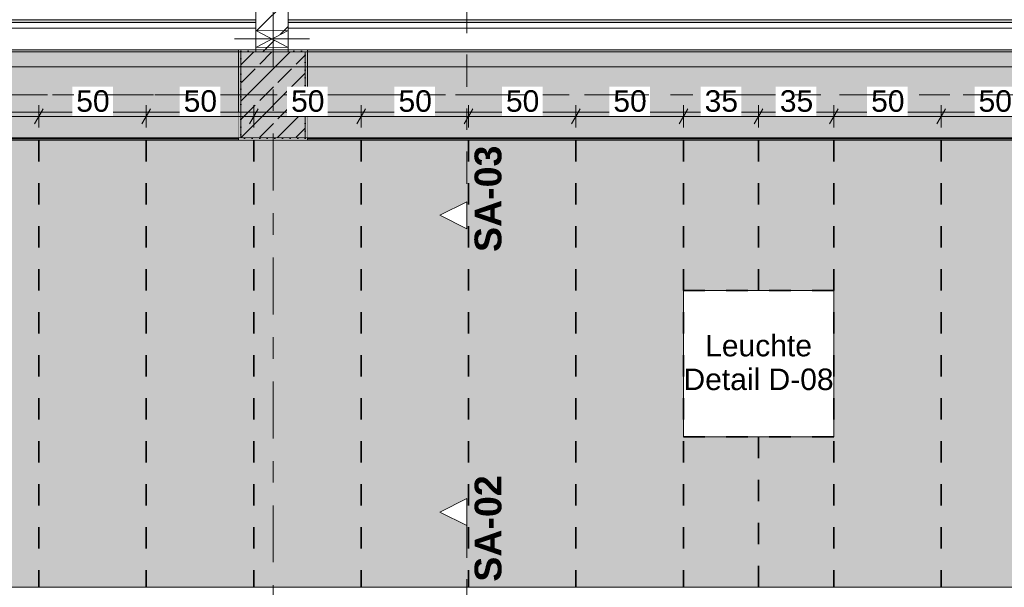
# Model space of a CAD drawing. Header units: metres. Extents: x -3.6 to 84.5, y -11 to 16.8.
# Tile 151 of 256: x 24.6 to 29.1, y 6 to 8.6. Entities that reach past the tile are written whole.
import ezdxf

# ---------------------------------------------------------------- set-up
doc = ezdxf.new("R2010")
doc.units = ezdxf.units.M
doc.header["$MEASUREMENT"] = 0
for name, pattern in [('Achse', [0.2, 0.1, -0.05, 0, -0.05]), ('Punktlinie weit', [0.06, 0.01, -0.05]), ('Schnittlinie', [0.3, 0.15, -0.075, 0, -0.075]), ('Strichlinie doppelt', [0.546806, 0.264583, -0.105833, 0.070556, -0.105833]), ('Wipeout_Contour', [1, 0, -1])]:
    doc.linetypes.add(name, pattern=pattern)
for name, color, linetype in [('154 - Bemaßung_ Beschriftung.Ausbau - Deckenspiegel', 7, 'Continuous'), ('203 - Marker.Schnitt - Ausbaudetail SA', 7, 'Continuous'), ('451 - Universal.Achsen Raster', 7, 'Continuous'), ('605 - Struktur.Wand Innen', 7, 'Continuous'), ('607 - Struktur.Stütze', 7, 'Continuous'), ('608 - Struktur.Träger', 7, 'Continuous'), ('Abbruch_605 - Struktur.Wand Innen', 7, 'Continuous'), ('Neubau_605 - Struktur.Wand Innen', 7, 'Continuous'), ('Neubau_651 - Abdeckung.Decke abgehängt_ bekleidet', 7, 'Continuous'), ('Neubau_653 - Abdeckung.TB Verkofferung', 7, 'Continuous'), ('Neubau_804 - HKLSE.Elektrik', 7, 'Continuous')]:
    doc.layers.add(name, color=color, linetype=linetype)
doc.styles.add('ERSTELLTER_STIL_1', font='txt')
doc.styles.add('ERSTELLTER_STIL_2', font='txt')
doc.linetypes.add('Abbruch 1', pattern='A,0,[1,2022.0244.A_L5A-PL04.05_iB_Deckenspiegel 3.OG1.Shx,S=0.001984,R=0,X=0,Y=0],-0.25,0', length=0.25)
doc.dimstyles.new('ERSTELLTER_STIL__3', dxfattribs={"dimtxt": 0.1, "dimasz": 0.0532, "dimexe": 0.18, "dimexo": 0.0625, "dimgap": 0, "dimtad": 1, "dimtih": 1, "dimtoh": 1, "dimzin": 0, "dimdsep": 46, "dimtxsty": 'ERSTELLTER_STIL_2', "dimblk": 'ARROWHEAD_2', "dimblk1": 'ARROWHEAD_2', "dimblk2": 'ARROWHEAD_2', "dimcen": 0.09, "dimse1": 1, "dimse2": 1, "dimclrd": 7, "dimclre": 7, "dimclrt": 7, "dimazin": 0, "dimtfac": 1, "dimtdec": 4, "dimtmove": 0, "dimatfit": 3, "dimfxl": 1, "dimtolj": 1, "dimtzin": 0, "dimarcsym": 0})
pattern_1 = [(45, (0, 0), (-0.01767767, 0.01767767), [0, -0.025])]
pattern_2 = [(45, (0, 0), (-0.08485281, 0.08485281), []), (45, (-0.04243, 0.04243), (-0.08485281, 0.08485281), [0.09, -0.03])]
pattern_3 = [(45, (0, 0), (-0.0636396, 0.0636396), [])]

# ---------------------------------------------------------------- blocks, each defined once
blk = doc.blocks.new('*D222')
at = {"layer": '154 - Bemaßung_ Beschriftung.Ausbau - Deckenspiegel', "color": 7, "linetype": 'Continuous', "lineweight": 5}
for p, q in [((24.14, 8.1475), (24.14, 8.2525)), ((24.64, 8.1475), (24.64, 8.2525)), ((24.1602, 8.235), (24.1198, 8.165)), ((24.6602, 8.235), (24.6198, 8.165)), ((24.14, 8.2), (24.64, 8.2))]:
    blk.add_line(p, q, dxfattribs=at)
at = {"color": 254, "linetype": 'Wipeout_Contour', "lineweight": 0, "ltscale": 103.031623}
blk.add_wipeout([(24.2954, 8.2012), (24.4846, 8.2012), (24.4846, 8.3387), (24.2954, 8.3387)], dxfattribs=at).dxf.layer = '154 - Bemaßung_ Beschriftung.Ausbau - Deckenspiegel'
at = {"layer": '154 - Bemaßung_ Beschriftung.Ausbau - Deckenspiegel', "color": 7, "lineweight": 5, "insert": (24.3141, 8.22), "char_height": 0.1, "attachment_point": 7, "style": 'ERSTELLTER_STIL_2'}
blk.add_mtext('\\A1;{\\pql;\\fArial|b0|i0|c0|p38;50}', dxfattribs=at)
blk = doc.blocks.new('ARROWHEAD_2')
at = {"color": 0, "linetype": 'Continuous', "lineweight": 0}
for p, q in [((0, 0), (-1, 0)), ((-0.378, -0.655), (0.378, 0.655))]:
    blk.add_line(p, q, dxfattribs=at)
blk = doc.blocks.new('*D223')
at = {"layer": '154 - Bemaßung_ Beschriftung.Ausbau - Deckenspiegel', "color": 7, "linetype": 'Continuous', "lineweight": 5}
for p, q in [((24.64, 8.1475), (24.64, 8.2525)), ((25.14, 8.1475), (25.14, 8.2525)), ((24.6602, 8.235), (24.6198, 8.165)), ((25.1602, 8.235), (25.1198, 8.165)), ((24.64, 8.2), (25.14, 8.2))]:
    blk.add_line(p, q, dxfattribs=at)
at = {"color": 254, "linetype": 'Wipeout_Contour', "lineweight": 0, "ltscale": 104.92744}
blk.add_wipeout([(24.7954, 8.2012), (24.9846, 8.2012), (24.9846, 8.3387), (24.7954, 8.3387)], dxfattribs=at).dxf.layer = '154 - Bemaßung_ Beschriftung.Ausbau - Deckenspiegel'
at = {"layer": '154 - Bemaßung_ Beschriftung.Ausbau - Deckenspiegel', "color": 7, "lineweight": 5, "insert": (24.8141, 8.22), "char_height": 0.1, "attachment_point": 7, "style": 'ERSTELLTER_STIL_2'}
blk.add_mtext('\\A1;{\\pql;\\fArial|b0|i0|c0|p38;50}', dxfattribs=at)
blk = doc.blocks.new('*D224')
at = {"layer": '154 - Bemaßung_ Beschriftung.Ausbau - Deckenspiegel', "color": 7, "linetype": 'Continuous', "lineweight": 5}
for p, q in [((25.14, 8.1475), (25.14, 8.2525)), ((25.64, 8.1475), (25.64, 8.2525)), ((25.1602, 8.235), (25.1198, 8.165)), ((25.6602, 8.235), (25.6198, 8.165)), ((25.14, 8.2), (25.64, 8.2))]:
    blk.add_line(p, q, dxfattribs=at)
at = {"color": 254, "linetype": 'Wipeout_Contour', "lineweight": 0, "ltscale": 106.827055}
blk.add_wipeout([(25.2954, 8.2012), (25.4846, 8.2012), (25.4846, 8.3387), (25.2954, 8.3387)], dxfattribs=at).dxf.layer = '154 - Bemaßung_ Beschriftung.Ausbau - Deckenspiegel'
at = {"layer": '154 - Bemaßung_ Beschriftung.Ausbau - Deckenspiegel', "color": 7, "lineweight": 5, "insert": (25.3141, 8.22), "char_height": 0.1, "attachment_point": 7, "style": 'ERSTELLTER_STIL_2'}
blk.add_mtext('\\A1;{\\pql;\\fArial|b0|i0|c0|p38;50}', dxfattribs=at)
blk = doc.blocks.new('*D225')
at = {"layer": '154 - Bemaßung_ Beschriftung.Ausbau - Deckenspiegel', "color": 7, "linetype": 'Continuous', "lineweight": 5}
for p, q in [((25.64, 8.1475), (25.64, 8.2525)), ((26.14, 8.1475), (26.14, 8.2525)), ((25.6602, 8.235), (25.6198, 8.165)), ((26.1602, 8.235), (26.1198, 8.165)), ((25.64, 8.2), (26.14, 8.2))]:
    blk.add_line(p, q, dxfattribs=at)
at = {"color": 254, "linetype": 'Wipeout_Contour', "lineweight": 0, "ltscale": 108.730268}
blk.add_wipeout([(25.7954, 8.2012), (25.9846, 8.2012), (25.9846, 8.3387), (25.7954, 8.3387)], dxfattribs=at).dxf.layer = '154 - Bemaßung_ Beschriftung.Ausbau - Deckenspiegel'
at = {"layer": '154 - Bemaßung_ Beschriftung.Ausbau - Deckenspiegel', "color": 7, "lineweight": 5, "insert": (25.8141, 8.22), "char_height": 0.1, "attachment_point": 7, "style": 'ERSTELLTER_STIL_2'}
blk.add_mtext('\\A1;{\\pql;\\fArial|b0|i0|c0|p38;50}', dxfattribs=at)
blk = doc.blocks.new('*D226')
at = {"layer": '154 - Bemaßung_ Beschriftung.Ausbau - Deckenspiegel', "color": 7, "linetype": 'Continuous', "lineweight": 5}
for p, q in [((26.14, 8.1475), (26.14, 8.2525)), ((26.64, 8.1475), (26.64, 8.2525)), ((26.1602, 8.235), (26.1198, 8.165)), ((26.6602, 8.235), (26.6198, 8.165)), ((26.14, 8.2), (26.64, 8.2))]:
    blk.add_line(p, q, dxfattribs=at)
at = {"color": 254, "linetype": 'Wipeout_Contour', "lineweight": 0, "ltscale": 110.636895}
blk.add_wipeout([(26.2954, 8.2012), (26.4846, 8.2012), (26.4846, 8.3387), (26.2954, 8.3387)], dxfattribs=at).dxf.layer = '154 - Bemaßung_ Beschriftung.Ausbau - Deckenspiegel'
at = {"layer": '154 - Bemaßung_ Beschriftung.Ausbau - Deckenspiegel', "color": 7, "lineweight": 5, "insert": (26.3141, 8.22), "char_height": 0.1, "attachment_point": 7, "style": 'ERSTELLTER_STIL_2'}
blk.add_mtext('\\A1;{\\pql;\\fArial|b0|i0|c0|p38;50}', dxfattribs=at)
blk = doc.blocks.new('*D227')
at = {"layer": '154 - Bemaßung_ Beschriftung.Ausbau - Deckenspiegel', "color": 7, "linetype": 'Continuous', "lineweight": 5}
for p, q in [((26.64, 8.1475), (26.64, 8.2525)), ((27.14, 8.1475), (27.14, 8.2525)), ((26.6602, 8.235), (26.6198, 8.165)), ((27.1602, 8.235), (27.1198, 8.165)), ((26.64, 8.2), (27.14, 8.2))]:
    blk.add_line(p, q, dxfattribs=at)
at = {"color": 254, "linetype": 'Wipeout_Contour', "lineweight": 0, "ltscale": 112.546762}
blk.add_wipeout([(26.7954, 8.2012), (26.9846, 8.2012), (26.9846, 8.3387), (26.7954, 8.3387)], dxfattribs=at).dxf.layer = '154 - Bemaßung_ Beschriftung.Ausbau - Deckenspiegel'
at = {"layer": '154 - Bemaßung_ Beschriftung.Ausbau - Deckenspiegel', "color": 7, "lineweight": 5, "insert": (26.8141, 8.22), "char_height": 0.1, "attachment_point": 7, "style": 'ERSTELLTER_STIL_2'}
blk.add_mtext('\\A1;{\\pql;\\fArial|b0|i0|c0|p38;50}', dxfattribs=at)
blk = doc.blocks.new('*D228')
at = {"layer": '154 - Bemaßung_ Beschriftung.Ausbau - Deckenspiegel', "color": 7, "linetype": 'Continuous', "lineweight": 5}
for p, q in [((27.14, 8.1475), (27.14, 8.2525)), ((27.64, 8.1475), (27.64, 8.2525)), ((27.1602, 8.235), (27.1198, 8.165)), ((27.6602, 8.235), (27.6198, 8.165)), ((27.14, 8.2), (27.64, 8.2))]:
    blk.add_line(p, q, dxfattribs=at)
at = {"color": 254, "linetype": 'Wipeout_Contour', "lineweight": 0, "ltscale": 114.459707}
blk.add_wipeout([(27.2954, 8.2012), (27.4846, 8.2012), (27.4846, 8.3387), (27.2954, 8.3387)], dxfattribs=at).dxf.layer = '154 - Bemaßung_ Beschriftung.Ausbau - Deckenspiegel'
at = {"layer": '154 - Bemaßung_ Beschriftung.Ausbau - Deckenspiegel', "color": 7, "lineweight": 5, "insert": (27.3141, 8.22), "char_height": 0.1, "attachment_point": 7, "style": 'ERSTELLTER_STIL_2'}
blk.add_mtext('\\A1;{\\pql;\\fArial|b0|i0|c0|p38;50}', dxfattribs=at)
blk = doc.blocks.new('*D229')
at = {"layer": '154 - Bemaßung_ Beschriftung.Ausbau - Deckenspiegel', "color": 7, "linetype": 'Continuous', "lineweight": 5}
for p, q in [((27.64, 8.1475), (27.64, 8.2525)), ((27.99, 8.1475), (27.99, 8.2525)), ((27.6602, 8.235), (27.6198, 8.165)), ((28.0102, 8.235), (27.9698, 8.165)), ((27.64, 8.2), (27.99, 8.2))]:
    blk.add_line(p, q, dxfattribs=at)
at = {"color": 254, "linetype": 'Wipeout_Contour', "lineweight": 0, "ltscale": 116.088016}
blk.add_wipeout([(27.7204, 8.2012), (27.9096, 8.2012), (27.9096, 8.3387), (27.7204, 8.3387)], dxfattribs=at).dxf.layer = '154 - Bemaßung_ Beschriftung.Ausbau - Deckenspiegel'
at = {"layer": '154 - Bemaßung_ Beschriftung.Ausbau - Deckenspiegel', "color": 7, "lineweight": 5, "insert": (27.7391, 8.22), "char_height": 0.1, "attachment_point": 7, "style": 'ERSTELLTER_STIL_2'}
blk.add_mtext('\\A1;{\\pql;\\fArial|b0|i0|c0|p38;35}', dxfattribs=at)
blk = doc.blocks.new('*D230')
at = {"layer": '154 - Bemaßung_ Beschriftung.Ausbau - Deckenspiegel', "color": 7, "linetype": 'Continuous', "lineweight": 5}
for p, q in [((27.99, 8.1475), (27.99, 8.2525)), ((28.34, 8.1475), (28.34, 8.2525)), ((28.0102, 8.235), (27.9698, 8.165)), ((28.3602, 8.235), (28.3198, 8.165)), ((27.99, 8.2), (28.34, 8.2))]:
    blk.add_line(p, q, dxfattribs=at)
at = {"color": 254, "linetype": 'Wipeout_Contour', "lineweight": 0, "ltscale": 117.430501}
blk.add_wipeout([(28.0704, 8.2012), (28.2596, 8.2012), (28.2596, 8.3387), (28.0704, 8.3387)], dxfattribs=at).dxf.layer = '154 - Bemaßung_ Beschriftung.Ausbau - Deckenspiegel'
at = {"layer": '154 - Bemaßung_ Beschriftung.Ausbau - Deckenspiegel', "color": 7, "lineweight": 5, "insert": (28.0891, 8.22), "char_height": 0.1, "attachment_point": 7, "style": 'ERSTELLTER_STIL_2'}
blk.add_mtext('\\A1;{\\pql;\\fArial|b0|i0|c0|p38;35}', dxfattribs=at)
blk = doc.blocks.new('*D231')
at = {"layer": '154 - Bemaßung_ Beschriftung.Ausbau - Deckenspiegel', "color": 7, "linetype": 'Continuous', "lineweight": 5}
for p, q in [((28.34, 8.1475), (28.34, 8.2525)), ((28.84, 8.1475), (28.84, 8.2525)), ((28.3602, 8.235), (28.3198, 8.165)), ((28.8602, 8.235), (28.8198, 8.165)), ((28.34, 8.2), (28.84, 8.2))]:
    blk.add_line(p, q, dxfattribs=at)
at = {"color": 254, "linetype": 'Wipeout_Contour', "lineweight": 0, "ltscale": 119.062442}
blk.add_wipeout([(28.4954, 8.2012), (28.6846, 8.2012), (28.6846, 8.3387), (28.4954, 8.3387)], dxfattribs=at).dxf.layer = '154 - Bemaßung_ Beschriftung.Ausbau - Deckenspiegel'
at = {"layer": '154 - Bemaßung_ Beschriftung.Ausbau - Deckenspiegel', "color": 7, "lineweight": 5, "insert": (28.5141, 8.22), "char_height": 0.1, "attachment_point": 7, "style": 'ERSTELLTER_STIL_2'}
blk.add_mtext('\\A1;{\\pql;\\fArial|b0|i0|c0|p38;50}', dxfattribs=at)
blk = doc.blocks.new('*D232')
at = {"layer": '154 - Bemaßung_ Beschriftung.Ausbau - Deckenspiegel', "color": 7, "linetype": 'Continuous', "lineweight": 5}
for p, q in [((28.84, 8.1475), (28.84, 8.2525)), ((29.34, 8.1475), (29.34, 8.2525)), ((28.8602, 8.235), (28.8198, 8.165)), ((29.3602, 8.235), (29.3198, 8.165)), ((28.84, 8.2), (29.34, 8.2))]:
    blk.add_line(p, q, dxfattribs=at)
at = {"color": 254, "linetype": 'Wipeout_Contour', "lineweight": 0, "ltscale": 120.984772}
blk.add_wipeout([(28.9954, 8.2012), (29.1846, 8.2012), (29.1846, 8.3387), (28.9954, 8.3387)], dxfattribs=at).dxf.layer = '154 - Bemaßung_ Beschriftung.Ausbau - Deckenspiegel'
at = {"layer": '154 - Bemaßung_ Beschriftung.Ausbau - Deckenspiegel', "color": 7, "lineweight": 5, "insert": (29.0141, 8.22), "char_height": 0.1, "attachment_point": 7, "style": 'ERSTELLTER_STIL_2'}
blk.add_mtext('\\A1;{\\pql;\\fArial|b0|i0|c0|p38;50}', dxfattribs=at)
blk = doc.blocks.new('*D362')
at = {"layer": '154 - Bemaßung_ Beschriftung.Ausbau - Deckenspiegel', "color": 7, "linetype": 'Continuous', "lineweight": 5}
for p, q in [((18.37, 8.3775), (18.37, 8.4825)), ((43.81, 8.3775), (43.81, 8.4825)), ((18.3902, 8.465), (18.3498, 8.395)), ((43.7898, 8.395), (43.8302, 8.465)), ((18.3358, 8.43), (18.37, 8.43)), ((18.37, 8.43), (43.81, 8.43)), ((43.81, 8.43), (43.8442, 8.43))]:
    blk.add_line(p, q, dxfattribs=at)
at = {"color": 254, "linetype": 'Wipeout_Contour', "lineweight": 0, "ltscale": 128.935821}
blk.add_wipeout([(30.9003, 8.4312), (31.2797, 8.4312), (31.2797, 8.5687), (30.9003, 8.5687)], dxfattribs=at).dxf.layer = '154 - Bemaßung_ Beschriftung.Ausbau - Deckenspiegel'
at = {"layer": '154 - Bemaßung_ Beschriftung.Ausbau - Deckenspiegel', "color": 7, "lineweight": 5, "insert": (30.919, 8.45), "char_height": 0.1, "attachment_point": 7, "style": 'ERSTELLTER_STIL_2'}
blk.add_mtext('\\A1;{\\pql;\\fArial|b0|i0|c0|p38;25,44}', dxfattribs=at)

msp = doc.modelspace()

# ---------------------------------------------------------------- hatches: boundary and pattern name
at = {"layer": '607 - Struktur.Stütze', "linetype": 'Continuous', "lineweight": 0, "true_color": 0x000000}
h = msp.add_hatch(dxfattribs=at)
h.set_pattern_fill('Gips_0001', color=18, style=0, pattern_type=2)
h.set_pattern_definition(pattern_1)
h.paths.add_polyline_path([(25.57, 8.51), (25.57, 8.09), (25.89, 8.09), (25.89, 8.51), (25.8, 8.51), (25.8, 8.5), (25.88, 8.5), (25.88, 8.1), (25.58, 8.1), (25.58, 8.5), (25.65, 8.5), (25.65, 8.51)])
h = msp.add_hatch(dxfattribs=at)
h.set_pattern_fill('Beton__Stahlbeton_0001', color=18, style=0, pattern_type=2)
h.set_pattern_definition(pattern_2)
h.paths.add_polyline_path([(25.58, 8.1), (25.88, 8.1), (25.88, 8.5), (25.58, 8.5)])
at = {"layer": '608 - Struktur.Träger', "linetype": 'Continuous', "lineweight": 0, "true_color": 0x000000}
h = msp.add_hatch(dxfattribs=at)
h.set_pattern_fill('Gips_0001', color=18, style=0, pattern_type=2)
h.set_pattern_definition(pattern_1)
h.paths.add_polyline_path([(22.2, 8.5), (25.57, 8.5), (25.57, 8.51), (22.2, 8.51)])
h = msp.add_hatch(dxfattribs=at)
h.set_pattern_fill('Gips_0001', color=18, style=0, pattern_type=2)
h.set_pattern_definition(pattern_1)
h.paths.add_polyline_path([(25.89, 8.51), (25.89, 8.5), (29.25, 8.5), (29.25, 8.51)])
at = {"layer": 'Abbruch_605 - Struktur.Wand Innen', "linetype": 'Continuous', "lineweight": 0, "true_color": 0x000000}
h = msp.add_hatch(dxfattribs=at)
h.set_pattern_fill('MW_Ziegel_0001', color=18, style=0, pattern_type=2)
h.set_pattern_definition(pattern_3)
h.paths.add_polyline_path([(25.65, 8.6), (25.725, 8.56), (25.8, 8.6)])
h = msp.add_hatch(dxfattribs=at)
h.set_pattern_fill('MW_Ziegel_0001', color=18, style=0, pattern_type=2)
h.set_pattern_definition(pattern_3)
h.paths.add_polyline_path([(25.65, 8.52), (25.8, 8.52), (25.725, 8.56)])
at = {"layer": 'Neubau_651 - Abdeckung.Decke abgehängt_ bekleidet', "linetype": 'Continuous', "lineweight": 13, "true_color": 0xffbfbf}
h = msp.add_hatch(dxfattribs=at)
h.set_pattern_fill('sechseckig_0001', color=254, style=0, pattern_type=2)
h.set_pattern_definition([(90, (0, 0), (-0.12990375, 0), [0.075, -0.15]), (90, (-0.06495, 0.1125), (-0.12990375, 0), [0.075, -0.15]), (150, (5e-18, 0.075), (0.06495188, 0.11249995), [0.075, -0.15]), (150, (-0.1299, 0.075), (0.06495188, 0.11249995), [0.075, -0.15]), (210, (0, 0), (-0.06495187, 0.11249995), [0.075, -0.15]), (210, (-0.1299, 8e-18), (-0.06495187, 0.11249995), [0.075, -0.15])])
h.paths.add_polyline_path([(18.37, 6.01), (43.81, 6.01), (43.81, 8.09), (18.37, 8.09)])
h.paths.add_polyline_path([(33.34, 7.39), (34.04, 7.39), (34.04, 6.71), (33.34, 6.71)], flags=0)
h.paths.add_polyline_path([(21.94, 7.39), (22.64, 7.39), (22.64, 6.71), (21.94, 6.71)], flags=0)
h.paths.add_polyline_path([(27.64, 7.39), (28.34, 7.39), (28.34, 6.71), (27.64, 6.71)], flags=0)
h.paths.add_polyline_path([(39.04, 7.39), (39.74, 7.39), (39.74, 6.71), (39.04, 6.71)], flags=0)
at = {"layer": 'Neubau_653 - Abdeckung.TB Verkofferung', "linetype": 'Continuous', "lineweight": 0, "true_color": 0x000000}
h = msp.add_hatch(dxfattribs=at)
h.set_pattern_fill('Gips_0001', color=18, style=0, pattern_type=2)
h.set_pattern_definition(pattern_1)
h.paths.add_polyline_path([(25.65, 8.6495), (22.2, 8.6495), (22.2, 8.637), (25.65, 8.637)])
h = msp.add_hatch(dxfattribs=at)
h.set_pattern_fill('Gips_0001', color=18, style=0, pattern_type=2)
h.set_pattern_definition(pattern_1)
h.paths.add_polyline_path([(29.25, 8.6495), (25.8, 8.6495), (25.8, 8.637), (29.25, 8.637)])

# ---------------------------------------------------------------- linework, layer by layer
at = {"layer": '203 - Marker.Schnitt - Ausbaudetail SA', "color": 7, "linetype": 'Schnittlinie', "lineweight": 13}
msp.add_line((26.6318, 6.2975), (26.6318, 4.763), dxfattribs=at)
at = {"layer": '607 - Struktur.Stütze', "color": 7, "linetype": 'Continuous', "lineweight": 5, "flags": 128}
msp.add_lwpolyline([(25.65, 8.51), (25.57, 8.51), (25.57, 8.09), (25.89, 8.09), (25.89, 8.51), (25.8, 8.51)], dxfattribs=at)
at = {"layer": '607 - Struktur.Stütze', "color": 7, "linetype": 'Continuous', "lineweight": 13, "flags": 128}
msp.add_lwpolyline([(25.58, 8.1), (25.88, 8.1), (25.88, 8.5), (25.58, 8.5)], close=True, dxfattribs=at)
at = {"layer": '608 - Struktur.Träger', "color": 7, "linetype": 'Continuous', "lineweight": 5}
for p, q in [((25.57, 8.51), (22.2, 8.51)), ((25.57, 8.51), (25.57, 8.5)), ((25.89, 8.51), (25.89, 8.5)), ((29.25, 8.51), (25.89, 8.51))]:
    msp.add_line(p, q, dxfattribs=at)
at = {"layer": '608 - Struktur.Träger', "color": 7, "linetype": 'Continuous', "lineweight": 13}
for p, q in [((25.57, 8.5), (22.2, 8.5)), ((29.25, 8.5), (25.89, 8.5)), ((0.38, 6.01), (61.88, 6.01))]:
    msp.add_line(p, q, dxfattribs=at)
at = {"layer": '608 - Struktur.Träger', "color": 7, "linetype": 'Achse', "lineweight": 9}
msp.add_line((0.38, 8.3), (61.88, 8.3), dxfattribs=at)
at = {"layer": 'Abbruch_605 - Struktur.Wand Innen', "color": 7, "linetype": 'Abbruch 1', "lineweight": 18}
for p, q in [((25.8, 8.6), (25.65, 8.6)), ((25.65, 8.52), (25.8, 8.52))]:
    msp.add_line(p, q, dxfattribs=at)
at = {"layer": 'Abbruch_605 - Struktur.Wand Innen', "color": 160, "linetype": 'Abbruch 1', "lineweight": 5, "true_color": 0x3232ff}
msp.add_line((25.55, 8.56), (25.9, 8.56), dxfattribs=at)
msp.add_line((25.55, 8.56), (25.9, 8.56), dxfattribs=at)
at = {"layer": 'Abbruch_605 - Struktur.Wand Innen', "color": 7, "linetype": 'Abbruch 1', "lineweight": 18, "flags": 128}
for points in [[(25.65, 8.6), (25.65, 8.52)], [(25.8, 8.52), (25.8, 8.6)]]:
    msp.add_lwpolyline(points, dxfattribs=at)
at = {"layer": 'Neubau_605 - Struktur.Wand Innen', "color": 1, "linetype": 'Continuous', "lineweight": 9}
for p, q in [((25.65, 8.52), (25.8, 8.6)), ((25.65, 8.6), (25.8, 8.52))]:
    msp.add_line(p, q, dxfattribs=at)
at = {"layer": 'Neubau_651 - Abdeckung.Decke abgehängt_ bekleidet', "color": 1, "linetype": 'Achse', "lineweight": 35}
for p, q in [((25.64, 8.09), (25.64, 6.01)), ((27.64, 7.39), (28.34, 7.39)), ((27.64, 6.71), (28.34, 6.71)), ((27.99, 6.71), (27.99, 6.01))]:
    msp.add_line(p, q, dxfattribs=at)
at = {"layer": 'Neubau_651 - Abdeckung.Decke abgehängt_ bekleidet', "color": 1, "linetype": 'Punktlinie weit', "lineweight": 13, "flags": 128}
for points in [[(18.37, 6.01), (43.81, 6.01), (43.81, 8.09), (18.37, 8.09)], [(27.64, 7.39), (28.34, 7.39), (28.34, 6.71), (27.64, 6.71)]]:
    msp.add_lwpolyline(points, close=True, dxfattribs=at)
at = {"layer": 'Neubau_653 - Abdeckung.TB Verkofferung', "color": 1, "linetype": 'Continuous', "lineweight": 9}
for p, q in [((32.85, 8.6495), (22.05, 8.6495)), ((32.85, 8.22), (18.6, 8.22))]:
    msp.add_line(p, q, dxfattribs=at)
at = {"layer": 'Neubau_653 - Abdeckung.TB Verkofferung', "color": 1, "linetype": 'Continuous', "lineweight": 5}
for p, q in [((25.65, 8.6495), (22.2, 8.6495)), ((25.65, 8.637), (22.2, 8.637)), ((29.25, 8.6495), (25.8, 8.6495)), ((29.25, 8.637), (25.8, 8.637)), ((25.65, 8.61), (22.2, 8.61)), ((29.25, 8.61), (25.8, 8.61)), ((25.65, 8.51), (22.2, 8.51)), ((29.25, 8.51), (25.8, 8.51))]:
    msp.add_line(p, q, dxfattribs=at)
at = {"layer": 'Neubau_653 - Abdeckung.TB Verkofferung', "color": 1, "linetype": 'Continuous', "lineweight": 5, "flags": 128}
for points in [[(25.65, 8.6495), (25.65, 8.637), (25.65, 8.61), (25.65, 8.51)], [(25.8, 8.6495), (25.8, 8.637), (25.8, 8.61), (25.8, 8.51)]]:
    msp.add_lwpolyline(points, dxfattribs=at)
at = {"layer": 'Neubau_804 - HKLSE.Elektrik', "color": 1, "linetype": 'Continuous', "lineweight": 13, "flags": 128}
msp.add_lwpolyline([(27.64, 6.71), (28.34, 6.71), (28.34, 7.39), (27.64, 7.39)], close=True, dxfattribs=at)

# ---------------------------------------------------------------- texts
at = {"layer": '154 - Bemaßung_ Beschriftung.Ausbau - Deckenspiegel', "color": 7, "linetype": 'Continuous', "lineweight": 9, "insert": (27.99, 7.0549), "char_height": 0.1, "attachment_point": 5, "line_spacing_factor": 0.940294, "style": 'ERSTELLTER_STIL_2'}
msp.add_mtext('\\A1;{\\pqc;\\fArial|b0|i0|c0|p38;Leuchte\\P\\pqc;\\fArial|b0|i0|c0|p38;Detail\\fArial|b0|i0|c0|p38; \\fArial|b0|i0|c0|p38;D-08}', dxfattribs=at)
at = {"layer": '203 - Marker.Schnitt - Ausbaudetail SA', "color": 7, "lineweight": 13, "insert": (26.7951, 6.0359), "char_height": 0.125, "attachment_point": 7, "rotation": 90, "style": 'ERSTELLTER_STIL_1'}
msp.add_mtext('\\A1;{\\pql;\\pt0;\\fArial|b1|i0|c0|p38;SA-02}', dxfattribs=at)

# ---------------------------------------------------------------- next in the draw order: wipeouts: each hides what was drawn before it
at = {"color": 254, "linetype": 'Wipeout_Contour', "lineweight": 0, "ltscale": 111.855358}
msp.add_wipeout([(25.8, 13), (25.65, 13), (25.65, 8.6), (25.8, 8.6)], dxfattribs=at).dxf.layer = '605 - Struktur.Wand Innen'
at = {"color": 254, "linetype": 'Wipeout_Contour', "lineweight": 0, "ltscale": 108.400699}
msp.add_wipeout([(25.8, 8.52), (25.65, 8.52), (25.65, 8.5), (25.8, 8.5)], dxfattribs=at).dxf.layer = '605 - Struktur.Wand Innen'
at = {"color": 254, "linetype": 'Wipeout_Contour', "lineweight": 0, "ltscale": 100.959674}
msp.add_wipeout([(22.2, 8.22), (22.2, 8.095), (25.57, 8.095), (25.57, 8.22)], dxfattribs=at).dxf.layer = '605 - Struktur.Wand Innen'
at = {"color": 254, "linetype": 'Wipeout_Contour', "lineweight": 0, "ltscale": 115.006467}
msp.add_wipeout([(25.89, 8.095), (29.25, 8.095), (29.25, 8.22), (25.89, 8.22)], dxfattribs=at).dxf.layer = '605 - Struktur.Wand Innen'

# ---------------------------------------------------------------- next in the draw order: hatches: boundary and pattern name
at = {"layer": '605 - Struktur.Wand Innen', "linetype": 'Continuous', "lineweight": 0, "true_color": 0x000000}
h = msp.add_hatch(dxfattribs=at)
h.set_pattern_fill('MW_Ziegel_0001', color=18, style=0, pattern_type=2)
h.set_pattern_definition(pattern_3)
h.paths.add_polyline_path([(25.8, 13), (25.65, 13), (25.65, 8.6), (25.8, 8.6)])
h = msp.add_hatch(dxfattribs=at)
h.set_pattern_fill('MW_Ziegel_0001', color=18, style=0, pattern_type=2)
h.set_pattern_definition(pattern_3)
h.paths.add_polyline_path([(25.8, 8.52), (25.65, 8.52), (25.65, 8.5), (25.8, 8.5)])
at = {"layer": '608 - Struktur.Träger', "linetype": 'Continuous', "lineweight": 0, "true_color": 0x000000}
h = msp.add_hatch(dxfattribs=at)
h.set_pattern_fill('Beton__Stahlbeton_0001', color=18, style=0, pattern_type=2)
h.set_pattern_definition(pattern_2)
h.paths.add_polyline_path([(0.69, 8.5), (0.38, 8.5), (0.38, 8.1), (0.69, 8.1), (7.57, 8.1), (7.89, 8.1), (11.17, 8.1), (11.49, 8.1), (14.77, 8.1), (15.09, 8.1), (18.37, 8.1), (18.69, 8.1), (22.05, 8.1), (22.2, 8.1), (25.57, 8.1), (25.89, 8.1), (29.25, 8.1), (29.4, 8.1), (32.77, 8.1), (33.09, 8.1), (39.97, 8.1), (40.29, 8.1), (47.17, 8.1), (47.49, 8.1), (50.77, 8.1), (51.09, 8.1), (54.37, 8.1), (54.69, 8.1), (61.57, 8.1), (61.88, 8.1), (61.88, 8.5), (61.57, 8.5), (58.195, 8.5), (58.055, 8.5), (54.69, 8.5), (54.37, 8.5), (51.09, 8.5), (50.77, 8.5), (47.49, 8.5), (47.17, 8.5), (43.81, 8.5), (43.67, 8.5), (40.29, 8.5), (39.97, 8.5), (36.61, 8.5), (36.46, 8.5), (33.09, 8.5), (32.77, 8.5), (29.4, 8.5), (29.25, 8.5), (25.89, 8.5), (25.57, 8.5), (22.2, 8.5), (22.05, 8.5), (18.69, 8.5), (18.37, 8.5), (15.09, 8.5), (14.77, 8.5), (11.49, 8.5), (11.17, 8.5), (7.89, 8.5), (7.57, 8.5), (4.21, 8.5), (4.05, 8.5)])
h = msp.add_hatch(dxfattribs=at)
h.set_pattern_fill('Gips_0001', color=18, style=0, pattern_type=2)
h.set_pattern_definition(pattern_1)
h.paths.add_polyline_path([(18.69, 8.09), (25.57, 8.09), (25.57, 8.1), (22.2, 8.1), (22.2, 8.095), (22.05, 8.095), (22.05, 8.1), (18.69, 8.1)])
h = msp.add_hatch(dxfattribs=at)
h.set_pattern_fill('Gips_0001', color=18, style=0, pattern_type=2)
h.set_pattern_definition(pattern_1)
h.paths.add_polyline_path([(25.89, 8.1), (25.89, 8.09), (32.77, 8.09), (32.77, 8.1), (29.4, 8.1), (29.4, 8.095), (29.25, 8.095), (29.25, 8.1)])

# ---------------------------------------------------------------- next in the draw order: linework, layer by layer
at = {"layer": '605 - Struktur.Wand Innen', "color": 7, "linetype": 'Continuous', "lineweight": 18, "flags": 128}
for points in [[(25.65, 13), (25.65, 8.6)], [(25.8, 8.6), (25.8, 13)], [(25.65, 8.52), (25.65, 8.5)], [(25.8, 8.5), (25.8, 8.52)]]:
    msp.add_lwpolyline(points, dxfattribs=at)
at = {"layer": '605 - Struktur.Wand Innen', "color": 7, "linetype": 'Continuous', "lineweight": 13, "flags": 128}
for points in [[(25.57, 8.22), (22.2, 8.22)], [(29.25, 8.22), (25.89, 8.22)], [(18.69, 8.095), (25.57, 8.095)], [(25.89, 8.095), (32.77, 8.095)]]:
    msp.add_lwpolyline(points, dxfattribs=at)
at = {"layer": '608 - Struktur.Träger', "color": 7, "linetype": 'Continuous', "lineweight": 13}
for p, q in [((0.38, 8.51), (61.88, 8.51)), ((25.89, 8.5), (25.57, 8.5)), ((0.38, 8.09), (61.88, 8.09))]:
    msp.add_line(p, q, dxfattribs=at)
at = {"layer": '608 - Struktur.Träger', "color": 7, "linetype": 'Continuous', "lineweight": 5}
for p, q in [((25.57, 8.09), (18.69, 8.09)), ((25.57, 8.1), (25.57, 8.09)), ((25.89, 8.1), (25.89, 8.09)), ((32.77, 8.09), (25.89, 8.09))]:
    msp.add_line(p, q, dxfattribs=at)
at = {"layer": '608 - Struktur.Träger', "color": 7, "linetype": 'Continuous', "lineweight": 13, "flags": 128}
msp.add_lwpolyline([(50.77, 8.1), (47.49, 8.1), (47.17, 8.1), (40.29, 8.1), (39.97, 8.1), (33.09, 8.1), (32.77, 8.1), (29.4, 8.1), (29.25, 8.1), (25.89, 8.1), (25.57, 8.1), (22.2, 8.1), (22.05, 8.1), (18.69, 8.1), (18.37, 8.1), (15.09, 8.1), (14.77, 8.1), (11.49, 8.1), (11.17, 8.1), (7.89, 8.1), (7.57, 8.1), (0.69, 8.1), (0.38, 8.1)], dxfattribs=at)
at = {"layer": 'Neubau_651 - Abdeckung.Decke abgehängt_ bekleidet', "color": 1, "linetype": 'Achse', "lineweight": 35}
for p, q in [((24.64, 8.09), (24.64, 6.01)), ((25.14, 8.09), (25.14, 6.01)), ((26.14, 8.09), (26.14, 6.01)), ((26.64, 8.09), (26.64, 6.01)), ((27.14, 8.09), (27.14, 6.01)), ((27.64, 8.09), (27.64, 6.01)), ((27.99, 8.09), (27.99, 7.39)), ((28.34, 8.09), (28.34, 6.01)), ((28.84, 8.09), (28.84, 6.01))]:
    msp.add_line(p, q, dxfattribs=at)

# ---------------------------------------------------------------- next in the draw order: dimensions: what is measured, and where the dimension line sits
at = {"layer": '154 - Bemaßung_ Beschriftung.Ausbau - Deckenspiegel', "color": 7, "linetype": 'Continuous', "lineweight": 5}
dim = msp.add_linear_dim(base=(24.64, 8.2), p1=(24.14, 8.09), p2=(24.64, 8.09), dimstyle='ERSTELLTER_STIL__3', dxfattribs=at)
dim.commit()
dim.dimension.update_dxf_attribs({"geometry": '*D222', "text_midpoint": (24.3903, 8.27), "dimtype": 160})

# ---------------------------------------------------------------- next in the draw order: wipeouts: each hides what was drawn before it
at = {"color": 254, "linetype": 'Wipeout_Contour', "lineweight": 0, "ltscale": 81.541706}
msp.add_wipeout([(26.6318, 6.4225), (26.5068, 6.36), (26.6318, 6.2975)], dxfattribs=at).dxf.layer = '203 - Marker.Schnitt - Ausbaudetail SA'

# ---------------------------------------------------------------- next in the draw order: linework, layer by layer
at = {"layer": '203 - Marker.Schnitt - Ausbaudetail SA', "color": 7, "linetype": 'Continuous', "lineweight": 13, "flags": 128}
msp.add_lwpolyline([(26.6318, 6.4225), (26.6318, 6.2975), (26.5068, 6.36)], close=True, dxfattribs=at)

# ---------------------------------------------------------------- next in the draw order: dimensions: what is measured, and where the dimension line sits
at = {"layer": '154 - Bemaßung_ Beschriftung.Ausbau - Deckenspiegel', "color": 7, "linetype": 'Continuous', "lineweight": 5}
dim = msp.add_linear_dim(base=(25.14, 8.2), p1=(24.64, 8.09), p2=(25.14, 8.09), dimstyle='ERSTELLTER_STIL__3', dxfattribs=at)
dim.commit()
dim.dimension.update_dxf_attribs({"geometry": '*D223', "text_midpoint": (24.8903, 8.27), "dimtype": 160})

# ---------------------------------------------------------------- next in the draw order: dimensions: what is measured, and where the dimension line sits
dim = msp.add_linear_dim(base=(25.64, 8.2), p1=(25.14, 8.09), p2=(25.64, 8.09), dimstyle='ERSTELLTER_STIL__3', dxfattribs=at)
dim.commit()
dim.dimension.update_dxf_attribs({"geometry": '*D224', "text_midpoint": (25.3903, 8.27), "dimtype": 160})

# ---------------------------------------------------------------- next in the draw order: dimensions: what is measured, and where the dimension line sits
dim = msp.add_linear_dim(base=(26.14, 8.2), p1=(25.64, 8.09), p2=(26.14, 8.09), dimstyle='ERSTELLTER_STIL__3', dxfattribs=at)
dim.commit()
dim.dimension.update_dxf_attribs({"geometry": '*D225', "text_midpoint": (25.8903, 8.27), "dimtype": 160})

# ---------------------------------------------------------------- next in the draw order: dimensions: what is measured, and where the dimension line sits
dim = msp.add_linear_dim(base=(26.64, 8.2), p1=(26.14, 8.09), p2=(26.64, 8.09), dimstyle='ERSTELLTER_STIL__3', dxfattribs=at)
dim.commit()
dim.dimension.update_dxf_attribs({"geometry": '*D226', "text_midpoint": (26.3903, 8.27), "dimtype": 160})

# ---------------------------------------------------------------- next in the draw order: dimensions: what is measured, and where the dimension line sits
dim = msp.add_linear_dim(base=(27.14, 8.2), p1=(26.64, 8.09), p2=(27.14, 8.09), dimstyle='ERSTELLTER_STIL__3', dxfattribs=at)
dim.commit()
dim.dimension.update_dxf_attribs({"geometry": '*D227', "text_midpoint": (26.8903, 8.27), "dimtype": 160})

# ---------------------------------------------------------------- next in the draw order: dimensions: what is measured, and where the dimension line sits
dim = msp.add_linear_dim(base=(27.64, 8.2), p1=(27.14, 8.09), p2=(27.64, 8.09), dimstyle='ERSTELLTER_STIL__3', dxfattribs=at)
dim.commit()
dim.dimension.update_dxf_attribs({"geometry": '*D228', "text_midpoint": (27.3903, 8.27), "dimtype": 160})

# ---------------------------------------------------------------- next in the draw order: dimensions: what is measured, and where the dimension line sits
dim = msp.add_linear_dim(base=(27.99, 8.2), p1=(27.64, 8.09), p2=(27.99, 8.09), dimstyle='ERSTELLTER_STIL__3', dxfattribs=at)
dim.commit()
dim.dimension.update_dxf_attribs({"geometry": '*D229', "text_midpoint": (27.8153, 8.27), "dimtype": 160})

# ---------------------------------------------------------------- next in the draw order: dimensions: what is measured, and where the dimension line sits
dim = msp.add_linear_dim(base=(28.34, 8.2), p1=(27.99, 8.09), p2=(28.34, 8.09), dimstyle='ERSTELLTER_STIL__3', dxfattribs=at)
dim.commit()
dim.dimension.update_dxf_attribs({"geometry": '*D230', "text_midpoint": (28.1653, 8.27), "dimtype": 160})

# ---------------------------------------------------------------- next in the draw order: dimensions: what is measured, and where the dimension line sits
dim = msp.add_linear_dim(base=(28.84, 8.2), p1=(28.34, 8.09), p2=(28.84, 8.09), dimstyle='ERSTELLTER_STIL__3', dxfattribs=at)
dim.commit()
dim.dimension.update_dxf_attribs({"geometry": '*D231', "text_midpoint": (28.5903, 8.27), "dimtype": 160})

# ---------------------------------------------------------------- next in the draw order: dimensions: what is measured, and where the dimension line sits
dim = msp.add_linear_dim(base=(29.34, 8.2), p1=(28.84, 8.09), p2=(29.34, 8.09), dimstyle='ERSTELLTER_STIL__3', dxfattribs=at)
dim.commit()
dim.dimension.update_dxf_attribs({"geometry": '*D232', "text_midpoint": (29.0903, 8.27), "dimtype": 160})

# ---------------------------------------------------------------- next in the draw order: dimensions: what is measured, and where the dimension line sits
dim = msp.add_linear_dim(base=(43.81, 8.43), p1=(18.37, 8.09), p2=(43.81, 7.965), dimstyle='ERSTELLTER_STIL__3', dxfattribs=at)
dim.commit()
dim.dimension.update_dxf_attribs({"geometry": '*D362', "text_midpoint": (31.087, 8.5), "dimtype": 160})

# ---------------------------------------------------------------- next in the draw order: linework, layer by layer
at = {"layer": '203 - Marker.Schnitt - Ausbaudetail SA', "color": 7, "linetype": 'Schnittlinie', "lineweight": 13}
msp.add_line((26.6318, 8.937), (26.6318, 7.8025), dxfattribs=at)
at = {"layer": '451 - Universal.Achsen Raster', "color": 160, "linetype": 'Strichlinie doppelt', "lineweight": 9, "true_color": 0x3232ff}
for p, q in [((25.73, -10.585), (25.73, 16.355)), ((64.935, 8.3), (-3.175, 8.3))]:
    msp.add_line(p, q, dxfattribs=at)

# ---------------------------------------------------------------- next in the draw order: texts
at = {"layer": '203 - Marker.Schnitt - Ausbaudetail SA', "color": 7, "lineweight": 13, "insert": (26.7951, 8.0641), "char_height": 0.125, "attachment_point": 9, "rotation": 90, "style": 'ERSTELLTER_STIL_1'}
msp.add_mtext('\\A1;{\\pqr;\\pt0;\\fArial|b1|i0|c0|p38;SA-03}', dxfattribs=at)

# ---------------------------------------------------------------- next in the draw order: wipeouts: each hides what was drawn before it
at = {"color": 254, "linetype": 'Wipeout_Contour', "lineweight": 0, "ltscale": 82.608477}
msp.add_wipeout([(26.6318, 7.6775), (26.6318, 7.8025), (26.5068, 7.74)], dxfattribs=at).dxf.layer = '203 - Marker.Schnitt - Ausbaudetail SA'

# ---------------------------------------------------------------- next in the draw order: linework, layer by layer
at = {"layer": '203 - Marker.Schnitt - Ausbaudetail SA', "color": 7, "linetype": 'Continuous', "lineweight": 13, "flags": 128}
msp.add_lwpolyline([(26.6318, 7.6775), (26.6318, 7.8025), (26.5068, 7.74)], close=True, dxfattribs=at)

doc.saveas('drawing.dxf')
